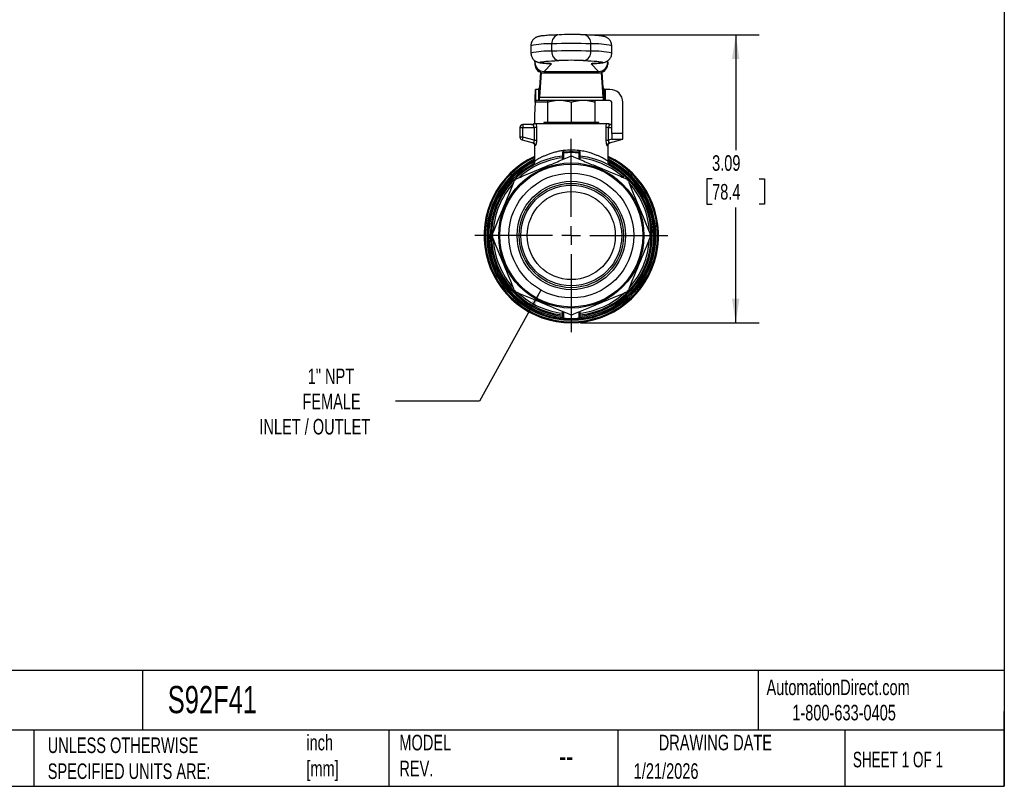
# Model space of a CAD drawing. Header units: inches. Extents: x 0.5 to 21.5, y 0.5 to 16.5.
# Tile 7 of 11: x 10.9 to 21.5, y 0.5 to 8.7. Entities that reach past the tile are written whole.
import ezdxf

# ---------------------------------------------------------------- set-up
doc = ezdxf.new("R2010")
doc.units = ezdxf.units.IN
doc.header["$LTSCALE"] = 2
doc.header["$MEASUREMENT"] = 0
doc.linetypes.add('SLD-Center', pattern=[0.75, 0.6, -0.05, 0.05, -0.05])
doc.linetypes.add('SLD-Solid', pattern=[0])
doc.layers.add('CENTER', color=40, linetype='SLD-Center')
doc.layers.add('DIMENSIONS', color=140, linetype='SLD-Solid', lineweight=25)
doc.layers.add('TEXT', color=140, linetype='SLD-Solid', lineweight=25)
doc.styles.add('SLDTEXTSTYLE0', font='TXT', dxfattribs={"width": 0.7})
doc.styles.add('SLDTEXTSTYLE1', font='TXT', dxfattribs={"width": 0.65})
doc.dimstyles.new('SLDDIMSTYLE0', dxfattribs={"dimtxt": 0.169922, "dimasz": 0.26, "dimexe": 0, "dimexo": 0.0625, "dimgap": 0.04248, "dimtad": 0, "dimtih": 1, "dimtoh": 1, "dimrnd": 1e-09, "dimzin": 12, "dimdsep": 46, "dimtxsty": 'SLDTEXTSTYLE0', "dimsah": 1, "dimcen": 0.09, "dimadec": 0, "dimazin": 3, "dimtfac": 1, "dimtofl": 0, "dimtmove": 0, "dimatfit": 3, "dimfxl": 0, "dimfrac": 2, "dimtolj": 1, "dimtzin": 12, "dimarcsym": 0})
doc.dimstyles.new('SLDDIMSTYLE2', dxfattribs={"dimtxt": 0.169922, "dimasz": 0.26, "dimexe": 0, "dimexo": 0.0625, "dimgap": 0.04248, "dimtad": 0, "dimtih": 1, "dimtoh": 1, "dimrnd": 1e-09, "dimzin": 12, "dimdsep": 46, "dimtxsty": 'SLDTEXTSTYLE0', "dimsah": 1, "dimcen": 0, "dimadec": 0, "dimazin": 3, "dimtfac": 1, "dimtofl": 0, "dimtmove": 0, "dimatfit": 3, "dimfxl": 0, "dimfrac": 2, "dimtolj": 1, "dimtzin": 12, "dimarcsym": 0})

# ---------------------------------------------------------------- blocks, each defined once
blk = doc.blocks.new('_D_4')
at = {"layer": 'DIMENSIONS'}
for p, q in [((17.099, 8.551), (18.872, 8.551)), ((18.622, 8.551), (18.622, 7.317)), ((18.369, 7.008), (18.312, 7.008)), ((18.312, 7.008), (18.312, 6.738)), ((18.874, 7.008), (18.931, 7.008)), ((18.931, 7.008), (18.931, 6.738)), ((18.312, 6.738), (18.369, 6.738)), ((18.622, 5.466), (18.622, 6.7)), ((18.931, 6.738), (18.874, 6.738)), ((16.96, 5.466), (18.872, 5.466))]:
    blk.add_line(p, q, dxfattribs=at)
for points in [[(18.622, 8.551), (18.582, 8.291), (18.662, 8.291)], [(18.622, 5.466), (18.662, 5.726), (18.582, 5.726)]]:
    blk.add_solid(points, dxfattribs=at)
at = {"layer": 'DIMENSIONS', "char_height": 0.1667, "attachment_point": 1, "style": 'SLDTEXTSTYLE0'}
for s, insert in [('3.09', (18.369, 7.261)), ('78.4', (18.369, 6.953))]:
    blk.add_mtext(s, dxfattribs=dict(at, insert=insert))
blk = doc.blocks.new('_D_5')
at = {"layer": 'DIMENSIONS'}
for p, q in [((16.535, 5.816), (15.875, 4.626)), ((15.875, 4.626), (14.976, 4.626))]:
    blk.add_line(p, q, dxfattribs=at)
blk.add_solid([(16.535, 5.816), (16.374, 5.608), (16.444, 5.569)], dxfattribs=at)
at = {"layer": 'DIMENSIONS', "attachment_point": 1, "style": 'SLDTEXTSTYLE0'}
for s, insert, char_height in [('1" NPT', (14.036, 4.976), 0.1667), ('FEMALE', (13.979, 4.706), 0.1667), ('INLET / OUTLET', (13.518, 4.436), 0.16667)]:
    blk.add_mtext(s, dxfattribs=dict(at, insert=insert, char_height=char_height))
blk = doc.blocks.new('SW_CENTERMARKSYMBOL_0')
at = {"layer": 'CENTER', "color": 0}
for p, q in [((0, 0.2), (0, 1.035)), ((-0.2, 0), (-1.035, 0)), ((0, 0), (-0.1, 0)), ((0, 0), (0, 0.1)), ((0, 0), (0, -0.1)), ((0, 0), (0.1, 0)), ((0.2, 0), (1.035, 0)), ((0, -0.2), (0, -1.035))]:
    blk.add_line(p, q, dxfattribs=at)

msp = doc.modelspace()

# ---------------------------------------------------------------- linework, layer by layer
for p, q in [((16.724, 8.551), (16.722, 8.551)), ((16.652, 8.376), (16.652, 8.455)), ((17.069, 8.376), (17.069, 8.455)), ((16.427, 8.434), (16.427, 8.355)), ((17.293, 8.355), (17.293, 8.434)), ((16.47, 8.257), (16.47, 8.273)), ((16.48, 8.267), (16.47, 8.257)), ((16.47, 8.257), (16.47, 8.235)), ((16.569, 8.159), (16.649, 8.24)), ((16.619, 8.243), (16.625, 8.243)), ((16.989, 8.276), (16.995, 8.276)), ((17.072, 8.24), (17.152, 8.159)), ((17.102, 8.243), (17.096, 8.243)), ((17.25, 8.257), (17.241, 8.267)), ((17.25, 8.257), (17.25, 8.273)), ((17.25, 8.257), (17.25, 8.235)), ((16.529, 8.152), (16.518, 7.987)), ((16.536, 8.149), (16.518, 7.885)), ((16.569, 8.159), (17.152, 8.159)), ((16.569, 8.159), (16.569, 8.144)), ((16.569, 8.144), (17.152, 8.144)), ((17.152, 8.159), (17.152, 8.144)), ((17.203, 7.885), (17.185, 8.149)), ((17.203, 7.987), (17.192, 8.152)), ((16.478, 7.966), (16.478, 7.848)), ((16.514, 7.966), (16.478, 7.966)), ((16.514, 7.966), (16.514, 7.848)), ((16.514, 7.848), (16.514, 7.966)), ((16.518, 7.987), (16.518, 7.885)), ((17.203, 7.885), (17.203, 7.987)), ((17.207, 7.966), (17.207, 7.848)), ((17.207, 7.966), (17.207, 7.848)), ((17.227, 7.966), (17.207, 7.966)), ((17.227, 7.848), (17.227, 7.966)), ((17.274, 7.966), (17.227, 7.966)), ((16.473, 7.828), (16.467, 7.69)), ((16.604, 7.828), (16.473, 7.828)), ((16.514, 7.848), (16.478, 7.848)), ((17.207, 7.848), (16.514, 7.848)), ((16.518, 7.885), (17.203, 7.885)), ((16.604, 7.829), (16.604, 7.611)), ((16.608, 7.829), (16.604, 7.829)), ((16.608, 7.611), (16.608, 7.829)), ((16.857, 7.829), (16.857, 7.611)), ((16.864, 7.829), (16.857, 7.829)), ((16.864, 7.611), (16.864, 7.829)), ((17.112, 7.829), (17.112, 7.611)), ((17.116, 7.829), (17.112, 7.829)), ((17.116, 7.611), (17.116, 7.829)), ((17.227, 7.848), (17.207, 7.848)), ((17.274, 7.848), (17.227, 7.848)), ((17.293, 7.493), (17.293, 7.828)), ((17.412, 7.493), (17.412, 7.828)), ((16.467, 7.69), (16.467, 7.596)), ((16.567, 7.611), (16.567, 7.596)), ((16.604, 7.611), (16.567, 7.611)), ((16.857, 7.611), (16.608, 7.611)), ((17.112, 7.611), (16.864, 7.611)), ((17.154, 7.611), (17.116, 7.611)), ((17.154, 7.596), (17.154, 7.611)), ((16.309, 7.558), (16.341, 7.558)), ((16.309, 7.558), (16.309, 7.456)), ((16.341, 7.59), (16.341, 7.558)), ((16.443, 7.59), (16.341, 7.59)), ((16.341, 7.456), (16.341, 7.558)), ((16.341, 7.558), (16.461, 7.558)), ((16.461, 7.596), (16.454, 7.596)), ((16.461, 7.558), (16.461, 7.424)), ((17.234, 7.596), (16.487, 7.596)), ((16.491, 7.424), (16.491, 7.558)), ((17.23, 7.558), (17.23, 7.424)), ((17.267, 7.596), (17.259, 7.596)), ((17.26, 7.424), (17.26, 7.558)), ((17.26, 7.558), (17.293, 7.558)), ((17.293, 7.59), (17.277, 7.59)), ((17.293, 7.493), (17.293, 7.434)), ((17.412, 7.493), (17.293, 7.493)), ((17.412, 7.434), (17.412, 7.493)), ((16.341, 7.456), (16.309, 7.456)), ((16.341, 7.456), (16.333, 7.426)), ((16.333, 7.426), (16.451, 7.394)), ((16.461, 7.424), (16.341, 7.456)), ((17.296, 7.434), (17.26, 7.424)), ((17.269, 7.394), (17.388, 7.426)), ((17.293, 7.434), (17.412, 7.434)), ((17.386, 7.434), (17.388, 7.426)), ((16.467, 7.366), (16.467, 7.197)), ((16.772, 7.282), (16.772, 7.216)), ((16.779, 7.219), (16.779, 7.289)), ((16.942, 7.289), (16.942, 7.219)), ((16.949, 7.216), (16.949, 7.282)), ((17.254, 7.197), (17.254, 7.366)), ((16.764, 7.232), (16.764, 7.213)), ((16.956, 7.213), (16.956, 7.232)), ((16.764, 5.588), (16.764, 5.57)), ((16.772, 5.585), (16.772, 5.52)), ((16.779, 5.513), (16.779, 5.582)), ((16.942, 5.582), (16.942, 5.513)), ((16.949, 5.52), (16.949, 5.585)), ((16.956, 5.57), (16.956, 5.588))]:
    msp.add_line(p, q)
at = {"flags": 128}
for points in [[(16.625, 8.243), (16.596, 8.245), (16.572, 8.247), (16.552, 8.25), (16.538, 8.252), (16.529, 8.254), (16.526, 8.256), (16.528, 8.259), (16.535, 8.261), (16.547, 8.263), (16.565, 8.266), (16.588, 8.268), (16.615, 8.27), (16.648, 8.272), (16.685, 8.274), (16.726, 8.276)], [(16.621, 8.244), (16.629, 8.242), (16.649, 8.24)], [(16.995, 8.276), (17.036, 8.274), (17.073, 8.272), (17.105, 8.27), (17.133, 8.268), (17.156, 8.266), (17.174, 8.263), (17.186, 8.261), (17.193, 8.259), (17.195, 8.256), (17.191, 8.254), (17.183, 8.252), (17.169, 8.25), (17.149, 8.247), (17.125, 8.245), (17.096, 8.243)], [(17.072, 8.24), (17.091, 8.242), (17.092, 8.242)], [(16.765, 5.538), (16.765, 5.529), (16.765, 5.522)], [(16.956, 5.522), (16.956, 5.531), (16.956, 5.538)]]:
    msp.add_lwpolyline(points, dxfattribs=at)
for radius in [0.778, 0.766, 0.669, 0.581, 0.559, 0.54, 0.472]:
    msp.add_circle((16.86, 6.401), radius)
for centre, radius, start, end in [((16.738, 8.465), 0.0871, 100.4817, 186.9076), ((16.862, 4.325), 4.229, 88.7193, 91.7781), ((16.983, 8.465), 0.0871, 353.0924, 79.5186), ((16.618, 7.608), 0.848, 87.7308, 103.0059), ((16.86, 2.17), 6.288, 88.0973, 91.9027), ((17.103, 7.608), 0.848, 76.9941, 92.2692), ((16.618, 7.529), 0.848, 87.7307, 103.0059), ((16.743, 8.366), 0.0921, 173.7286, 259.359), ((16.86, 2.091), 6.288, 88.0973, 91.9027), ((16.978, 8.366), 0.0921, 280.641, 6.2714), ((17.103, 7.529), 0.848, 76.9944, 92.2691), ((16.629, 8.192), 0.0515, 68.1692, 94.9042), ((16.861, 4.261), 4.017, 88.1674, 91.9215), ((17.091, 8.192), 0.0515, 85.0958, 111.8308), ((17.155, 8.239), 0.0951, 267.8878, 357.6813), ((17.274, 7.828), 0.138, 0, 90), ((17.274, 7.828), 0.0197, 0, 90), ((16.341, 7.558), 0.0315, 90, 180), ((16.435, 7.621), 0.0315, 270, 305.6591), ((17.286, 7.621), 0.0315, 234.3409, 270), ((16.341, 7.456), 0.0315, 180, 255), ((17.38, 7.456), 0.0315, 285, 314.0474), ((16.741, 7.28), 0.047, 40.0113, 40.965), ((16.979, 7.28), 0.047, 139.035, 139.9887), ((16.86, 6.401), 0.935, 114.9011, 270), ((16.86, 6.401), 0.924, 115.2336, 270), ((16.86, 6.401), 0.907, 115.72, 270), ((16.86, 6.401), 0.896, 116.0758, 264.7841), ((16.86, 6.401), 0.884, 116.4835, 263.7763), ((16.86, 6.401), 0.856, 96.4086, 263.5914), ((16.86, 6.401), 0.837, 96.5894, 132.0008), ((16.86, 6.401), 0.846, 89.5542, 90.4458), ((16.86, 6.401), 0.935, 270, 65.0989), ((16.86, 6.401), 0.924, 270, 64.7664), ((16.86, 6.401), 0.907, 270, 64.28), ((16.86, 6.401), 0.896, 275.2159, 63.9242), ((16.86, 6.401), 0.856, 276.4086, 83.5914), ((16.86, 6.401), 0.837, 47.7928, 83.4106), ((16.86, 6.401), 0.884, 276.2237, 63.4185), ((16.86, 6.401), 0.868, 117.5772, 263.6594), ((16.86, 6.401), 0.868, 276.3406, 62.4372), ((16.86, 6.401), 0.846, 134.5542, 135.4458), ((16.86, 6.401), 0.846, 44.5542, 45.4458), ((16.86, 6.401), 0.837, 138.0113, 176.9135), ((16.86, 6.401), 0.837, 2.9095, 41.8445), ((16.86, 6.401), 0.846, 179.5542, 180.4458), ((16.86, 6.401), 0.837, 182.9095, 221.8445), ((16.86, 6.401), 0.837, 318.0113, 356.9135), ((16.86, 6.401), 0.846, 359.5542, 0.4458), ((16.86, 6.401), 0.846, 224.5542, 225.4458), ((16.86, 6.401), 0.846, 314.5542, 315.4458), ((16.86, 6.401), 0.837, 227.7928, 263.4106), ((16.86, 6.401), 0.837, 276.5894, 312.0008), ((16.86, 6.401), 0.846, 269.5542, 270.4458)]:
    msp.add_arc(centre, radius, start, end)
for centre, ratio, start_param, end_param in [((16.569, 8.257), 0.998796, 3.141593, 4.712389), ((16.569, 8.235), 0.925509, 3.141593, 4.712389), ((17.152, 8.257), 0.998796, 4.712389, 6.283185)]:
    msp.add_ellipse(centre, major_axis=(0.0985, 0), ratio=ratio, start_param=start_param, end_param=end_param)
for points, knots in [([(16.722, 8.551), (16.715, 8.551), (16.695, 8.55), (16.664, 8.548), (16.63, 8.547), (16.599, 8.545), (16.573, 8.542), (16.549, 8.54), (16.53, 8.538), (16.516, 8.535), (16.504, 8.532), (16.494, 8.529), (16.484, 8.524), (16.473, 8.518), (16.461, 8.509), (16.449, 8.497), (16.439, 8.482), (16.431, 8.464), (16.427, 8.447), (16.428, 8.437), (16.428, 8.434)], [0, 0, 0, 0, 0.048128, 0.140513, 0.233255, 0.326702, 0.421363, 0.518364, 0.620812, 0.693651, 0.747257, 0.779894, 0.809327, 0.836952, 0.864482, 0.893052, 0.922854, 0.953426, 0.984408, 1, 1, 1, 1]), ([(16.999, 8.551), (16.995, 8.551), (16.985, 8.552), (16.971, 8.552), (16.961, 8.552), (16.959, 8.552)], [0, 0, 0, 0, 0.295648, 0.87426, 1, 1, 1, 1]), ([(17.293, 8.434), (17.293, 8.438), (17.293, 8.449), (17.289, 8.466), (17.281, 8.483), (17.271, 8.497), (17.261, 8.508), (17.25, 8.517), (17.239, 8.523), (17.23, 8.527), (17.221, 8.531), (17.211, 8.533), (17.2, 8.536), (17.186, 8.538), (17.166, 8.541), (17.142, 8.543), (17.114, 8.545), (17.081, 8.547), (17.046, 8.549), (17.018, 8.55), (17.002, 8.551), (16.999, 8.551)], [0, 0, 0, 0, 0.019092, 0.050474, 0.079734, 0.10736, 0.133635, 0.158883, 0.183986, 0.210452, 0.240465, 0.277564, 0.327715, 0.405267, 0.505469, 0.599819, 0.699818, 0.795666, 0.889647, 0.97725, 1, 1, 1, 1]), ([(16.428, 8.355), (16.428, 8.351), (16.428, 8.34), (16.432, 8.324), (16.439, 8.307), (16.449, 8.292), (16.46, 8.281), (16.471, 8.272), (16.481, 8.266), (16.491, 8.262), (16.5, 8.258), (16.509, 8.256), (16.52, 8.253), (16.535, 8.251), (16.554, 8.249), (16.579, 8.246), (16.601, 8.244), (16.615, 8.244), (16.619, 8.243)], [0, 0, 0, 0, 0.0252429, 0.0681733, 0.1081883, 0.1459631, 0.1818863, 0.2163933, 0.250671, 0.2867724, 0.3276482, 0.3780991, 0.4461792, 0.5510945, 0.6885098, 0.8174912, 0.9542189, 1, 1, 1, 1]), ([(17.102, 8.243), (17.107, 8.244), (17.123, 8.245), (17.145, 8.246), (17.169, 8.249), (17.189, 8.251), (17.204, 8.254), (17.217, 8.257), (17.227, 8.261), (17.237, 8.265), (17.248, 8.271), (17.26, 8.28), (17.272, 8.293), (17.282, 8.308), (17.29, 8.326), (17.293, 8.342), (17.293, 8.352), (17.293, 8.355)], [0, 0, 0, 0, 0.065919, 0.195606, 0.327633, 0.466377, 0.584966, 0.655643, 0.700228, 0.740347, 0.778068, 0.815685, 0.854752, 0.89549, 0.937269, 0.979598, 1, 1, 1, 1]), ([(16.619, 8.243), (16.621, 8.243), (16.625, 8.243), (16.629, 8.242), (16.629, 8.242), (16.629, 8.242)], [0, 0, 0, 0, 0.338237, 0.773027, 1, 1, 1, 1]), ([(17.092, 8.242), (17.092, 8.242), (17.092, 8.243), (17.096, 8.243), (17.1, 8.243), (17.102, 8.243)], [0, 0, 0, 0, 0.2579292, 0.6522902, 1, 1, 1, 1]), ([(16.473, 7.828), (16.473, 7.837), (16.473, 7.846), (16.474, 7.872), (16.474, 7.889), (16.475, 7.919), (16.475, 7.932), (16.476, 7.95), (16.476, 7.956), (16.477, 7.964), (16.477, 7.966), (16.478, 7.966)], [0, 0, 0, 0, 0.0682739, 0.0682739, 0.2050778, 0.2050778, 0.3418748, 0.3418748, 0.4465485, 0.4465485, 0.5512219, 0.5512219, 0.5512219, 0.5512219]), ([(16.514, 7.966), (16.515, 7.966), (16.515, 7.968), (16.516, 7.975), (16.517, 7.98), (16.518, 7.987)], [0, 0, 0, 0, 0.1032592, 0.1032592, 0.2065183, 0.2065183, 0.2065183, 0.2065183]), ([(16.514, 7.966), (16.514, 7.966), (16.514, 7.966), (16.514, 7.966), (16.514, 7.966), (16.514, 7.966)], [0, 0, 0, 0, 0.001714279, 0.001714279, 0.003428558, 0.003428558, 0.003428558, 0.003428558]), ([(17.203, 7.987), (17.204, 7.98), (17.204, 7.975), (17.206, 7.968), (17.206, 7.966), (17.207, 7.966)], [0, 0, 0, 0, 0.1032592, 0.1032592, 0.2065183, 0.2065183, 0.2065183, 0.2065183]), ([(17.207, 7.966), (17.207, 7.966), (17.207, 7.966), (17.207, 7.966), (17.207, 7.966), (17.207, 7.966)], [0, 0, 0, 0, 0.001719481, 0.001719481, 0.003444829, 0.003444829, 0.003444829, 0.003444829]), ([(16.478, 7.848), (16.477, 7.848), (16.477, 7.847), (16.476, 7.845), (16.476, 7.844), (16.475, 7.84), (16.474, 7.838), (16.474, 7.833), (16.473, 7.831), (16.473, 7.828)], [0, 0, 0, 0, 0.02004209, 0.02004209, 0.04007403, 0.04007403, 0.06010595, 0.06010595, 0.07978962, 0.07978962, 0.07978962, 0.07978962]), ([(16.518, 7.885), (16.517, 7.873), (16.516, 7.864), (16.515, 7.851), (16.515, 7.848), (16.514, 7.848)], [0, 0, 0, 0, 0.1805755, 0.1805755, 0.361151, 0.361151, 0.361151, 0.361151]), ([(16.514, 7.848), (16.514, 7.848), (16.514, 7.848), (16.514, 7.848), (16.514, 7.848), (16.514, 7.848)], [0, 0, 0, 0, 0.002996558, 0.002996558, 0.005993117, 0.005993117, 0.005993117, 0.005993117]), ([(17.207, 7.848), (17.206, 7.848), (17.206, 7.851), (17.204, 7.864), (17.204, 7.873), (17.203, 7.885)], [0, 0, 0, 0, 0.1805755, 0.1805755, 0.361151, 0.361151, 0.361151, 0.361151]), ([(17.207, 7.848), (17.207, 7.848), (17.207, 7.848), (17.207, 7.848), (17.207, 7.848), (17.207, 7.848)], [0, 0, 0, 0, 0.003036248, 0.003036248, 0.006077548, 0.006077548, 0.006077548, 0.006077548]), ([(16.461, 7.558), (16.461, 7.559), (16.461, 7.561), (16.461, 7.564), (16.46, 7.567), (16.459, 7.571), (16.457, 7.576), (16.455, 7.58), (16.452, 7.584), (16.449, 7.587), (16.446, 7.589), (16.444, 7.59), (16.443, 7.59)], [0, 0, 0, 0, 0.056923, 0.115367, 0.175598, 0.237862, 0.351978, 0.485804, 0.576614, 0.744215, 0.888172, 1, 1, 1, 1]), ([(16.487, 7.596), (16.484, 7.596), (16.479, 7.596), (16.472, 7.596), (16.469, 7.596), (16.464, 7.596), (16.462, 7.596), (16.461, 7.596)], [0, 0, 0, 0, 0.5, 0.5, 0.75, 0.75, 1, 1, 1, 1]), ([(16.491, 7.558), (16.488, 7.558), (16.484, 7.558), (16.474, 7.558), (16.467, 7.558), (16.461, 7.558)], [0, 0, 0, 0, 0.5, 0.5, 1, 1, 1, 1]), ([(16.491, 7.558), (16.491, 7.568), (16.489, 7.581), (16.487, 7.593), (16.487, 7.596)], [0.1524071, 0.1524071, 0.1524071, 0.1524071, 0.225134, 0.2545442, 0.2545442, 0.2545442, 0.2545442]), ([(17.26, 7.558), (17.253, 7.558), (17.247, 7.558), (17.237, 7.558), (17.232, 7.558), (17.23, 7.558)], [0, 0, 0, 0, 0.5, 0.5, 1, 1, 1, 1]), ([(17.259, 7.596), (17.259, 7.596), (17.257, 7.596), (17.252, 7.596), (17.249, 7.596), (17.242, 7.596), (17.237, 7.596), (17.234, 7.596)], [0, 0, 0, 0, 0.25, 0.25, 0.5, 0.5, 1, 1, 1, 1]), ([(17.277, 7.59), (17.277, 7.59), (17.276, 7.59), (17.274, 7.589), (17.272, 7.587), (17.269, 7.584), (17.267, 7.582), (17.265, 7.579), (17.263, 7.576), (17.261, 7.57), (17.26, 7.564), (17.26, 7.56), (17.26, 7.558)], [0, 0, 0, 0, 0.0693876, 0.1540039, 0.2538818, 0.4139455, 0.5097404, 0.5147353, 0.6554529, 0.7824836, 0.8968605, 1, 1, 1, 1]), ([(16.443, 7.396), (16.447, 7.395), (16.453, 7.393), (16.461, 7.385), (16.466, 7.376), (16.466, 7.369), (16.467, 7.366)], [0, 0, 0, 0, 0.250089, 0.5, 0.749913, 1, 1, 1, 1]), ([(16.451, 7.394), (16.452, 7.394), (16.453, 7.394), (16.454, 7.394), (16.456, 7.395), (16.457, 7.396), (16.458, 7.397), (16.459, 7.398), (16.46, 7.4), (16.46, 7.401), (16.461, 7.403), (16.462, 7.406), (16.462, 7.412), (16.462, 7.418), (16.461, 7.422), (16.461, 7.424)], [0, 0, 0, 0, 0.075615, 0.147344, 0.215244, 0.279382, 0.33984, 0.396711, 0.450111, 0.500179, 0.501192, 0.624493, 0.746995, 0.871325, 1, 1, 1, 1]), ([(16.461, 7.424), (16.467, 7.424), (16.474, 7.424), (16.484, 7.424), (16.488, 7.424), (16.491, 7.424)], [0, 0, 0, 0, 0.5, 0.5, 1, 1, 1, 1]), ([(16.474, 7.364), (16.478, 7.363), (16.486, 7.376), (16.491, 7.41), (16.491, 7.424)], [0, 0, 0, 0, 0.1443601, 0.2526302, 0.2526302, 0.2526302, 0.2526302]), ([(17.23, 7.424), (17.23, 7.415), (17.232, 7.396), (17.238, 7.37), (17.244, 7.363), (17.247, 7.364)], [0, 0, 0, 0, 0.0721627, 0.1443254, 0.2525694, 0.2525694, 0.2525694, 0.2525694]), ([(17.23, 7.424), (17.232, 7.424), (17.237, 7.424), (17.247, 7.424), (17.253, 7.424), (17.26, 7.424)], [0, 0, 0, 0, 0.5, 0.5, 1, 1, 1, 1]), ([(17.254, 7.366), (17.254, 7.369), (17.255, 7.376), (17.26, 7.385), (17.268, 7.393), (17.274, 7.395), (17.277, 7.396)], [0, 0, 0, 0, 0.250087, 0.5, 0.749911, 1, 1, 1, 1]), ([(17.26, 7.424), (17.26, 7.423), (17.259, 7.421), (17.259, 7.418), (17.258, 7.415), (17.258, 7.412), (17.259, 7.409), (17.259, 7.406), (17.26, 7.404), (17.26, 7.402), (17.261, 7.4), (17.262, 7.398), (17.264, 7.395), (17.267, 7.394), (17.268, 7.394), (17.269, 7.394)], [0, 0, 0, 0, 0.065556, 0.129586, 0.192381, 0.254252, 0.315521, 0.376521, 0.437591, 0.499067, 0.499659, 0.604285, 0.722045, 0.853756, 1, 1, 1, 1]), ([(16.772, 7.31), (16.757, 7.308), (16.726, 7.304), (16.682, 7.293), (16.641, 7.281), (16.603, 7.267), (16.57, 7.253), (16.543, 7.24), (16.522, 7.229), (16.507, 7.221), (16.494, 7.214), (16.484, 7.207), (16.475, 7.202), (16.469, 7.198), (16.466, 7.196), (16.467, 7.197), (16.467, 7.197)], [0, 0, 0, 0, 0.086647, 0.178358, 0.267765, 0.357981, 0.447882, 0.537636, 0.603993, 0.663558, 0.716356, 0.77946, 0.840907, 0.900819, 0.988061, 1, 1, 1, 1]), ([(16.777, 7.311), (16.775, 7.309), (16.772, 7.305), (16.767, 7.296), (16.766, 7.288), (16.766, 7.283)], [-0.07228077, -0.07228077, -0.07228077, -0.07228077, -0.05162912, -0.03614038, 0, 0, 0, 0]), ([(16.772, 7.287), (16.772, 7.286), (16.77, 7.284), (16.767, 7.283), (16.766, 7.283)], [0, 0, 0, 0, 0.571429, 1, 1, 1, 1]), ([(16.772, 7.287), (16.772, 7.289), (16.773, 7.294), (16.775, 7.302), (16.777, 7.308), (16.778, 7.311)], [-0.07228077, -0.07228077, -0.07228077, -0.07228077, -0.03614038, -0.02065165, 0, 0, 0, 0]), ([(16.779, 7.293), (16.777, 7.293), (16.774, 7.291), (16.772, 7.287), (16.772, 7.285)], [0, 0, 0, 0, 0.428571, 1, 1, 1, 1]), ([(16.779, 7.289), (16.777, 7.289), (16.775, 7.288), (16.773, 7.285), (16.772, 7.284), (16.772, 7.282)], [0, 0, 0, 0, 0.5, 0.5, 1, 1, 1, 1]), ([(16.779, 7.293), (16.778, 7.293), (16.778, 7.297), (16.778, 7.308), (16.778, 7.312)], [0, 0, 0, 0, 0.0620979, 0.1086713, 0.1086713, 0.1086713, 0.1086713]), ([(16.778, 7.311), (16.778, 7.311), (16.778, 7.311), (16.778, 7.312), (16.778, 7.312), (16.778, 7.312)], [-0.003647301, -0.003647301, -0.003647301, -0.003647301, -0.000498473, -0.000498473, 0, 0, 0, 0]), ([(16.943, 7.312), (16.943, 7.309), (16.943, 7.303), (16.943, 7.295), (16.942, 7.293), (16.942, 7.293)], [0, 0, 0, 0, 0.031049, 0.0620979, 0.1086713, 0.1086713, 0.1086713, 0.1086713]), ([(16.942, 7.293), (16.944, 7.293), (16.946, 7.292), (16.948, 7.289), (16.949, 7.287), (16.949, 7.285)], [0, 0, 0, 0, 0.5, 0.5, 1, 1, 1, 1]), ([(16.942, 7.289), (16.943, 7.289), (16.947, 7.287), (16.949, 7.284), (16.949, 7.282)], [0, 0, 0, 0, 0.428571, 1, 1, 1, 1]), ([(16.943, 7.312), (16.943, 7.312), (16.943, 7.312), (16.943, 7.311), (16.943, 7.311), (16.943, 7.311)], [-0.000498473, -0.000498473, -0.000498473, -0.000498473, 0, 0, 0.003148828, 0.003148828, 0.003148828, 0.003148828]), ([(16.943, 7.311), (16.944, 7.308), (16.946, 7.303), (16.948, 7.294), (16.949, 7.289), (16.949, 7.287)], [0, 0, 0, 0, 0.01548874, 0.03614038, 0.07228077, 0.07228077, 0.07228077, 0.07228077]), ([(16.955, 7.283), (16.955, 7.288), (16.953, 7.296), (16.948, 7.306), (16.945, 7.31), (16.944, 7.311)], [0, 0, 0, 0, 0.03614038, 0.05679203, 0.07228077, 0.07228077, 0.07228077, 0.07228077]), ([(17.254, 7.197), (17.254, 7.197), (17.255, 7.196), (17.251, 7.199), (17.242, 7.204), (17.227, 7.214), (17.206, 7.225), (17.181, 7.239), (17.151, 7.253), (17.12, 7.266), (17.091, 7.277), (17.064, 7.286), (17.037, 7.293), (17.009, 7.3), (16.979, 7.306), (16.959, 7.309), (16.949, 7.31)], [0, 0, 0, 0, 0.010486, 0.097911, 0.187821, 0.280645, 0.37018, 0.460479, 0.550762, 0.640928, 0.707454, 0.767358, 0.82066, 0.883279, 0.943035, 1, 1, 1, 1]), ([(16.955, 7.283), (16.953, 7.283), (16.95, 7.284), (16.949, 7.286), (16.949, 7.287)], [0, 0, 0, 0, 0.428571, 1, 1, 1, 1]), ([(16.279, 7.012), (16.329, 7.033), (16.376, 7.053), (16.469, 7.091), (16.514, 7.11), (16.604, 7.147), (16.649, 7.166), (16.742, 7.204), (16.789, 7.224), (16.839, 7.244)], [0, 0, 0, 0, 0.25, 0.25, 0.5, 0.5, 0.75, 0.75, 1, 1, 1, 1]), ([(16.467, 7.196), (16.467, 7.193), (16.466, 7.189), (16.465, 7.183), (16.465, 7.181), (16.464, 7.178), (16.463, 7.175), (16.461, 7.171), (16.459, 7.166), (16.457, 7.162), (16.458, 7.162), (16.459, 7.162)], [0, 0, 0, 0, 0.119082, 0.146318, 0.173165, 0.20109, 0.232202, 0.312914, 0.427914, 0.762507, 1, 1, 1, 1]), ([(16.772, 7.236), (16.772, 7.235), (16.77, 7.233), (16.767, 7.232), (16.764, 7.232)], [0, 0, 0, 0, 0.428571, 1, 1, 1, 1]), ([(16.772, 7.26), (16.772, 7.258), (16.771, 7.254), (16.767, 7.252), (16.765, 7.252)], [0, 0, 0, 0, 0.428571, 1, 1, 1, 1]), ([(16.882, 7.244), (16.932, 7.224), (16.979, 7.204), (17.072, 7.166), (17.117, 7.147), (17.207, 7.11), (17.252, 7.091), (17.344, 7.053), (17.392, 7.033), (17.442, 7.012)], [0, 0, 0, 0, 0.25, 0.25, 0.5, 0.5, 0.75, 0.75, 1, 1, 1, 1]), ([(16.956, 7.252), (16.954, 7.252), (16.95, 7.254), (16.949, 7.258), (16.949, 7.26)], [0, 0, 0, 0, 0.571429, 1, 1, 1, 1]), ([(16.956, 7.232), (16.954, 7.232), (16.95, 7.233), (16.949, 7.235), (16.949, 7.236)], [0, 0, 0, 0, 0.571429, 1, 1, 1, 1]), ([(17.284, 7.145), (17.28, 7.148), (17.271, 7.154), (17.262, 7.166), (17.255, 7.181), (17.254, 7.191), (17.254, 7.196)], [0, 0, 0, 0, 0.250104, 0.50008, 0.749938, 1, 1, 1, 1]), ([(16.017, 6.422), (16.038, 6.472), (16.057, 6.52), (16.096, 6.612), (16.114, 6.657), (16.152, 6.747), (16.17, 6.792), (16.209, 6.885), (16.228, 6.932), (16.249, 6.982)], [0, 0, 0, 0, 0.25, 0.25, 0.5, 0.5, 0.75, 0.75, 1, 1, 1, 1]), ([(17.472, 6.982), (17.493, 6.932), (17.512, 6.885), (17.551, 6.792), (17.569, 6.747), (17.607, 6.657), (17.625, 6.612), (17.663, 6.52), (17.683, 6.472), (17.704, 6.422)], [0, 0, 0, 0, 0.25, 0.25, 0.5, 0.5, 0.75, 0.75, 1, 1, 1, 1]), ([(16.249, 5.819), (16.228, 5.869), (16.209, 5.917), (16.17, 6.009), (16.152, 6.054), (16.114, 6.145), (16.096, 6.19), (16.057, 6.282), (16.038, 6.329), (16.017, 6.379)], [0, 0, 0, 0, 0.25, 0.25, 0.5, 0.5, 0.75, 0.75, 1, 1, 1, 1]), ([(17.704, 6.379), (17.683, 6.329), (17.663, 6.282), (17.625, 6.19), (17.607, 6.145), (17.569, 6.054), (17.551, 6.009), (17.512, 5.917), (17.493, 5.869), (17.472, 5.819)], [0, 0, 0, 0, 0.25, 0.25, 0.5, 0.5, 0.75, 0.75, 1, 1, 1, 1]), ([(16.839, 5.557), (16.789, 5.578), (16.742, 5.598), (16.649, 5.636), (16.604, 5.655), (16.514, 5.692), (16.469, 5.711), (16.376, 5.749), (16.329, 5.769), (16.279, 5.789)], [0, 0, 0, 0, 0.25, 0.25, 0.5, 0.5, 0.75, 0.75, 1, 1, 1, 1]), ([(17.442, 5.789), (17.392, 5.769), (17.344, 5.749), (17.252, 5.711), (17.207, 5.692), (17.117, 5.655), (17.072, 5.636), (16.979, 5.598), (16.932, 5.578), (16.882, 5.557)], [0, 0, 0, 0, 0.25, 0.25, 0.5, 0.5, 0.75, 0.75, 1, 1, 1, 1]), ([(16.764, 5.57), (16.767, 5.57), (16.77, 5.569), (16.772, 5.567), (16.772, 5.566)], [0, 0, 0, 0, 0.571429, 1, 1, 1, 1]), ([(16.765, 5.55), (16.767, 5.55), (16.771, 5.548), (16.772, 5.544), (16.772, 5.542)], [0, 0, 0, 0, 0.571429, 1, 1, 1, 1]), ([(16.765, 5.538), (16.766, 5.538), (16.77, 5.537), (16.772, 5.534), (16.772, 5.533)], [0, 0, 0, 0, 0.428571, 1, 1, 1, 1]), ([(16.765, 5.522), (16.767, 5.522), (16.771, 5.521), (16.772, 5.518), (16.772, 5.517)], [0, 0, 0, 0, 0.571429, 1, 1, 1, 1]), ([(16.765, 5.522), (16.765, 5.52), (16.766, 5.516), (16.77, 5.512), (16.773, 5.511), (16.775, 5.51)], [0, 0, 0, 0, 0.30489, 0.619529, 1, 1, 1, 1]), ([(16.779, 5.513), (16.777, 5.513), (16.774, 5.514), (16.772, 5.518), (16.772, 5.52)], [0, 0, 0, 0, 0.428571, 1, 1, 1, 1]), ([(16.772, 5.517), (16.772, 5.514), (16.774, 5.511), (16.777, 5.509), (16.779, 5.509)], [0, 0, 0, 0, 0.571429, 1, 1, 1, 1]), ([(16.949, 5.52), (16.949, 5.518), (16.948, 5.515), (16.944, 5.513), (16.942, 5.513)], [0, 0, 0, 0, 0.428571, 1, 1, 1, 1]), ([(16.942, 5.509), (16.944, 5.509), (16.948, 5.511), (16.949, 5.515), (16.949, 5.517)], [0, 0, 0, 0, 0.571429, 1, 1, 1, 1]), ([(16.944, 5.51), (16.947, 5.51), (16.951, 5.511), (16.955, 5.516), (16.956, 5.52), (16.956, 5.522)], [0, 0, 0, 0, 0.4398993, 0.7243562, 1, 1, 1, 1]), ([(16.949, 5.566), (16.949, 5.567), (16.95, 5.569), (16.954, 5.57), (16.956, 5.57)], [0, 0, 0, 0, 0.428571, 1, 1, 1, 1]), ([(16.949, 5.542), (16.949, 5.544), (16.95, 5.548), (16.954, 5.55), (16.956, 5.55)], [0, 0, 0, 0, 0.428571, 1, 1, 1, 1]), ([(16.949, 5.533), (16.949, 5.534), (16.951, 5.537), (16.955, 5.538), (16.956, 5.538)], [0, 0, 0, 0, 0.571429, 1, 1, 1, 1]), ([(16.949, 5.517), (16.949, 5.518), (16.95, 5.521), (16.954, 5.522), (16.956, 5.522)], [0, 0, 0, 0, 0.428571, 1, 1, 1, 1])]:
    msp.add_open_spline(points, degree=3, knots=knots)
for points in [[(16.604, 7.848), (16.604, 7.844), (16.604, 7.838), (16.604, 7.829)], [(16.608, 7.829), (16.637, 7.838), (16.663, 7.844), (16.688, 7.848)], [(16.777, 7.848), (16.802, 7.844), (16.828, 7.838), (16.857, 7.829)], [(16.864, 7.829), (16.893, 7.838), (16.918, 7.844), (16.944, 7.848)], [(17.033, 7.848), (17.058, 7.844), (17.084, 7.838), (17.112, 7.829)], [(17.116, 7.829), (17.116, 7.838), (17.116, 7.844), (17.116, 7.848)], [(16.443, 7.59), (16.45, 7.59), (16.456, 7.592), (16.461, 7.596)], [(17.234, 7.596), (17.232, 7.585), (17.23, 7.572), (17.23, 7.558)], [(17.259, 7.596), (17.265, 7.592), (17.271, 7.59), (17.277, 7.59)], [(16.474, 7.364), (16.474, 7.371), (16.47, 7.384), (16.458, 7.392), (16.451, 7.394)], [(17.269, 7.394), (17.263, 7.392), (17.251, 7.384), (17.247, 7.371), (17.247, 7.364)], [(16.467, 7.366), (16.467, 7.366), (16.469, 7.365), (16.474, 7.364)], [(16.766, 7.283), (16.766, 7.274), (16.766, 7.258), (16.765, 7.252), (16.765, 7.252)], [(16.777, 7.311), (16.775, 7.311), (16.774, 7.311), (16.772, 7.31)], [(16.772, 7.285), (16.772, 7.285), (16.772, 7.284), (16.772, 7.282)], [(16.778, 7.312), (16.778, 7.312), (16.777, 7.311), (16.777, 7.311)], [(16.943, 7.312), (16.889, 7.317), (16.832, 7.317), (16.778, 7.312)], [(16.942, 7.293), (16.888, 7.298), (16.833, 7.298), (16.779, 7.293)], [(16.779, 7.289), (16.833, 7.294), (16.888, 7.294), (16.942, 7.289)], [(16.779, 7.289), (16.779, 7.291), (16.779, 7.293), (16.779, 7.293)], [(16.942, 7.293), (16.942, 7.293), (16.942, 7.291), (16.942, 7.289)], [(16.944, 7.311), (16.943, 7.311), (16.943, 7.312), (16.943, 7.312)], [(16.944, 7.311), (16.946, 7.311), (16.947, 7.311), (16.949, 7.31)], [(16.949, 7.282), (16.949, 7.284), (16.949, 7.285), (16.949, 7.285)], [(16.956, 7.252), (16.956, 7.252), (16.955, 7.258), (16.955, 7.274), (16.955, 7.283)], [(17.247, 7.364), (17.252, 7.365), (17.254, 7.366), (17.254, 7.366)], [(16.765, 7.252), (16.765, 7.252), (16.765, 7.248), (16.765, 7.238), (16.764, 7.232)], [(16.854, 7.247), (16.849, 7.247), (16.844, 7.246), (16.839, 7.244)], [(16.882, 7.244), (16.877, 7.246), (16.872, 7.247), (16.867, 7.247)], [(16.956, 7.232), (16.956, 7.238), (16.956, 7.248), (16.956, 7.252), (16.956, 7.252)], [(16.257, 6.995), (16.254, 6.991), (16.251, 6.987), (16.249, 6.982)], [(16.279, 7.012), (16.274, 7.01), (16.27, 7.008), (16.267, 7.004)], [(17.454, 7.004), (17.451, 7.008), (17.446, 7.01), (17.442, 7.012)], [(17.472, 6.982), (17.47, 6.987), (17.467, 6.991), (17.464, 6.995)], [(16.017, 6.422), (16.015, 6.418), (16.014, 6.413), (16.014, 6.407)], [(16.014, 6.394), (16.014, 6.389), (16.015, 6.384), (16.017, 6.379)], [(17.707, 6.407), (17.707, 6.413), (17.706, 6.418), (17.704, 6.422)], [(17.704, 6.379), (17.706, 6.384), (17.707, 6.389), (17.707, 6.394)], [(16.249, 5.819), (16.251, 5.815), (16.254, 5.811), (16.257, 5.807)], [(17.464, 5.807), (17.467, 5.811), (17.47, 5.815), (17.472, 5.819)], [(16.267, 5.798), (16.27, 5.794), (16.274, 5.791), (16.279, 5.789)], [(17.442, 5.789), (17.446, 5.791), (17.451, 5.794), (17.454, 5.798)], [(16.764, 5.57), (16.765, 5.564), (16.765, 5.554), (16.765, 5.55), (16.765, 5.55)], [(16.765, 5.55), (16.765, 5.55), (16.765, 5.546), (16.765, 5.538)], [(16.765, 5.522), (16.765, 5.522), (16.765, 5.522), (16.765, 5.522)], [(16.772, 5.517), (16.772, 5.519), (16.768, 5.522), (16.765, 5.522)], [(16.772, 5.52), (16.772, 5.518), (16.772, 5.517), (16.772, 5.517)], [(16.942, 5.513), (16.888, 5.508), (16.833, 5.508), (16.779, 5.513)], [(16.779, 5.509), (16.779, 5.509), (16.779, 5.51), (16.779, 5.513)], [(16.779, 5.509), (16.833, 5.504), (16.888, 5.504), (16.942, 5.509)], [(16.839, 5.557), (16.844, 5.555), (16.849, 5.554), (16.854, 5.554)], [(16.867, 5.554), (16.872, 5.554), (16.877, 5.555), (16.882, 5.557)], [(16.942, 5.513), (16.942, 5.51), (16.942, 5.509), (16.942, 5.509)], [(16.956, 5.522), (16.952, 5.522), (16.949, 5.519), (16.949, 5.517)], [(16.949, 5.517), (16.949, 5.517), (16.949, 5.518), (16.949, 5.52)], [(16.956, 5.55), (16.956, 5.55), (16.956, 5.554), (16.956, 5.564), (16.956, 5.57)], [(16.956, 5.538), (16.956, 5.546), (16.956, 5.55), (16.956, 5.55)], [(16.956, 5.522), (16.956, 5.522), (16.956, 5.522), (16.956, 5.522)]]:
    msp.add_open_spline(points, degree=3)
at = {"layer": 'TEXT'}
for p, q in [((21.5, 16.5), (21.5, 0.5)), ((21.5, 1.742), (0.5, 1.742)), ((12.264, 1.742), (12.264, 1.1)), ((18.864, 1.742), (18.864, 1.1)), ((21.5, 0.5), (21.5, 1.3)), ((21.5, 1.1), (0.5, 1.1)), ((11.102, 1.1), (11.102, 0.5)), ((14.906, 1.1), (14.906, 0.5)), ((17.359, 1.1), (17.359, 0.5)), ((19.791, 1.1), (19.791, 0.5)), ((0.5, 0.5), (21.5, 0.5))]:
    msp.add_line(p, q, dxfattribs=at)

# ---------------------------------------------------------------- block references
at = {"layer": 'CENTER'}
msp.add_blockref('SW_CENTERMARKSYMBOL_0', (16.86, 6.401), dxfattribs=at)

# ---------------------------------------------------------------- texts
at = {"layer": 'TEXT'}
for s, insert, char_height, attachment_point, style in [('AutomationDirect.com', (18.952, 1.644), 0.16667, 1, 'SLDTEXTSTYLE0'), ('S92F41', (12.536, 1.575), 0.2917, 1, 'SLDTEXTSTYLE0'), ('1-800-633-0405', (19.228, 1.373), 0.16667, 1, 'SLDTEXTSTYLE0'), ('inch^J[mm]', (14.021, 1.052), 0.1667, 1, 'SLDTEXTSTYLE0'), ('MODEL ^JREV.', (15.018, 1.052), 0.16667, 1, 'SLDTEXTSTYLE0'), ('DRAWING DATE', (18.404, 1.052), 0.16667, 2, 'SLDTEXTSTYLE0'), ('UNLESS OTHERWISE ^JSPECIFIED UNITS ARE:', (11.25, 1.023), 0.16667, 1, 'SLDTEXTSTYLE0'), ('SHEET 1 OF 1', (19.877, 0.87), 0.16667, 1, 'SLDTEXTSTYLE1'), ('--', (16.727, 0.951), 0.25, 1, 'SLDTEXTSTYLE0'), ('1/21/2026', (17.529, 0.747), 0.1667, 1, 'SLDTEXTSTYLE0')]:
    msp.add_mtext(s, dxfattribs=dict(at, insert=insert, char_height=char_height, attachment_point=attachment_point, style=style))

# ---------------------------------------------------------------- dimensions: what is measured, and where the dimension line sits
at = {"layer": 'DIMENSIONS'}
dim = msp.add_linear_dim(base=(18.6217, 5.4658), p1=(16.9986, 8.5511), p2=(16.8604, 5.4658), angle=90, dimstyle='SLDDIMSTYLE0', dxfattribs=at)
dim.commit()
dim.dimension.update_dxf_attribs({"geometry": '_D_4', "text_midpoint": (18.6217, 7.0084), "dimtype": 160})
dim = msp.add_diameter_dim_2p(p1=(17.185, 6.986), p2=(16.535, 5.816), text='1" NPT\\PFEMALE\\PINLET / OUTLET', dimstyle='SLDDIMSTYLE2', override={"dimpost": '<>'}, dxfattribs=at)
dim.commit()
dim.dimension.update_dxf_attribs({"geometry": '_D_5', "text_midpoint": (14.415, 4.626), "dimtype": 163})

doc.saveas('drawing.dxf')
